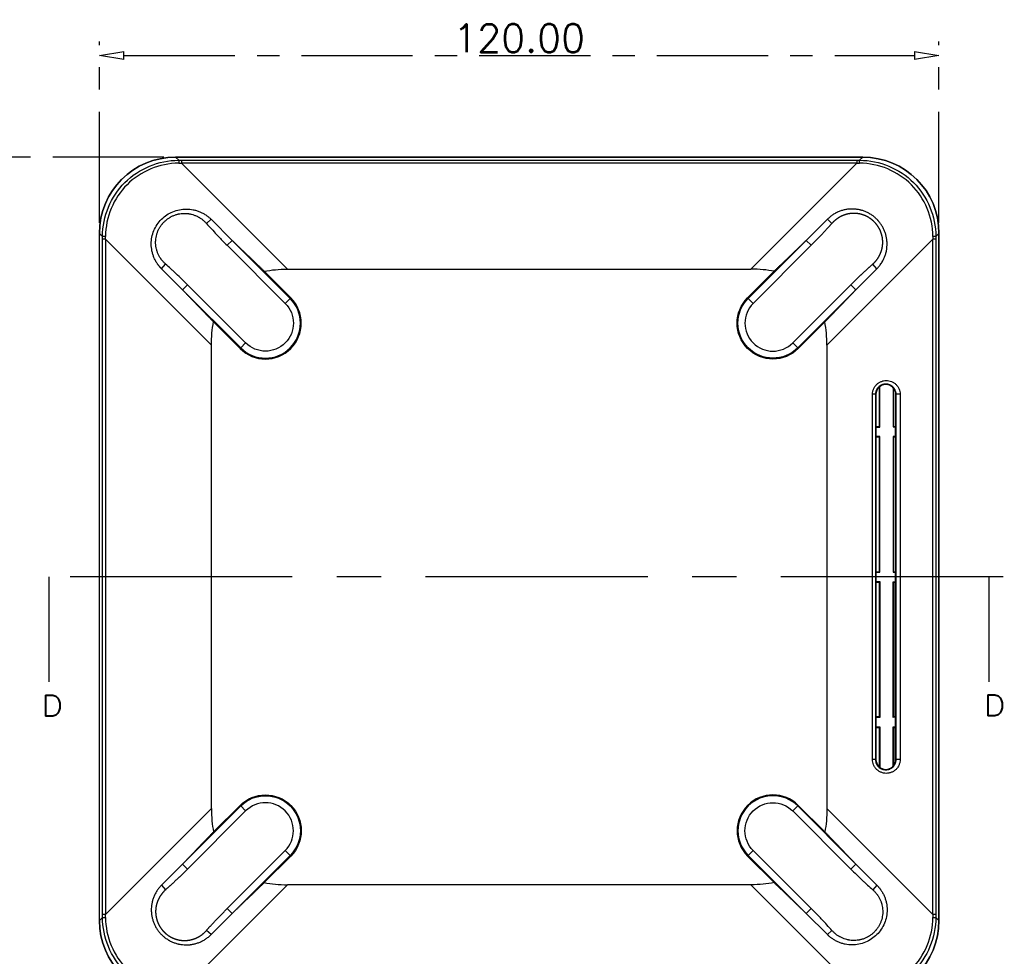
# Model space of a CAD drawing. Header units: millimetres. Extents: x 6160 to 6603, y -57 to 282.
# Tile 5 of 12: x 6238 to 6378, y 58 to 191. Entities that reach past the tile are written whole.
import ezdxf

# ---------------------------------------------------------------- set-up
doc = ezdxf.new("R2010")
doc.units = ezdxf.units.MM
doc.header["$LTSCALE"] = 0.5
doc.linetypes.add('CENTER', pattern=[50.8, 31.75, -6.35, 6.35, -6.35])
doc.layers.add('111', color=7, linetype='Continuous', true_color=0xffffff)
doc.layers.add('112', color=7, linetype='Continuous', true_color=0xffffff)
doc.layers.add('core', color=7, linetype='Continuous', lineweight=20)
doc.styles.add('blockfont', font='simplex.shx', dxfattribs={"bigfont": 'bigfont'})
doc.styles.get("Standard").update_dxf_attribs({"font": 'txt', "bigfont": 'gbcbig.shx'})
doc.dimstyles.new('VT-4.00', dxfattribs={"dimtxt": 4, "dimasz": 3.5, "dimexe": 2, "dimexo": 1.8, "dimgap": 0.5, "dimtad": 1, "dimzin": 0, "dimdsep": 46, "dimtxsty": 'Standard', "dimblk": 'CLOSEDBLANK', "dimcen": 0.3, "dimclrd": 1, "dimclre": 1, "dimclrt": 7, "dimadec": 1, "dimazin": 0, "dimtfac": 1, "dimtofl": 0, "dimtmove": 0, "dimatfit": 3, "dimldrblk": 'CLOSEDBLANK', "dimfxl": 0, "dimtolj": 1, "dimtzin": 0, "dimarcsym": 0})

# ---------------------------------------------------------------- blocks, each defined once
blk = doc.blocks.new('_ClosedBlank')
at = {"color": 0, "linetype": 'ByBlock', "lineweight": -2}
for p, q in [((-1, 0.167), (0, 0)), ((-1, 0.167), (-1, -0.167)), ((0, 0), (-1, -0.167))]:
    blk.add_line(p, q, dxfattribs=at)
blk = doc.blocks.new('*D2')
at = {"layer": 'core', "color": 1, "linetype": 'CENTER', "lineweight": -2}
for p, q in [((6248.96, 162.35), (6248.96, 188.25)), ((6368.96, 162.35), (6368.96, 188.25)), ((6252.46, 186.25), (6365.46, 186.25))]:
    blk.add_line(p, q, dxfattribs=at)
at = {"layer": 'Defpoints', "color": 0, "linetype": 'CENTER'}
for p in [(6368.96, 186.25), (6248.96, 160.55), (6368.96, 160.55)]:
    blk.add_point(p, dxfattribs=at)
at = {"layer": 'core', "color": 1, "linetype": 'CENTER', "lineweight": -2, "xscale": 3.5, "yscale": 3.5, "zscale": 3.5, "rotation": 180}
blk.add_blockref('_ClosedBlank', (6248.96, 186.25), dxfattribs=at)
at = {"layer": 'core', "color": 1, "linetype": 'CENTER', "lineweight": -2, "xscale": 3.5, "yscale": 3.5, "zscale": 3.5}
blk.add_blockref('_ClosedBlank', (6368.96, 186.25), dxfattribs=at)
at = {"layer": 'core', "color": 7, "linetype": 'CENTER', "insert": (6308.96, 188.75), "char_height": 4, "attachment_point": 5}
blk.add_mtext('\\A1;120.00', dxfattribs=at)
blk = doc.blocks.new('*D3')
at = {"layer": 'core', "color": 1, "linetype": 'CENTER', "lineweight": -2}
for p, q in [((6258.17, 171.73), (6226.34, 171.73)), ((6228.34, 168.23), (6228.34, 55.23)), ((6258.17, 51.73), (6226.34, 51.73))]:
    blk.add_line(p, q, dxfattribs=at)
at = {"layer": 'Defpoints', "color": 0, "linetype": 'CENTER'}
for p in [(6259.97, 171.73), (6228.34, 51.73), (6259.97, 51.73)]:
    blk.add_point(p, dxfattribs=at)
at = {"layer": 'core', "color": 1, "linetype": 'CENTER', "lineweight": -2, "xscale": 3.5, "yscale": 3.5, "zscale": 3.5}
for p, rotation in [((6228.34, 171.73), 90), ((6228.34, 51.73), 270)]:
    blk.add_blockref('_ClosedBlank', p, dxfattribs=dict(at, rotation=rotation))
at = {"layer": 'core', "color": 7, "linetype": 'CENTER', "insert": (6225.84, 111.73), "char_height": 4, "attachment_point": 5, "rotation": 90}
blk.add_mtext('\\A1;120.00', dxfattribs=at)

msp = doc.modelspace()

# ---------------------------------------------------------------- linework, layer by layer
at = {"layer": '111', "color": 1, "linetype": 'CENTER', "ltscale": 2}
for p, q in [((6378.132, 111.729), (6239.797, 111.729)), ((6241.797, 96.729), (6241.797, 111.729)), ((6376.132, 96.729), (6376.132, 111.729))]:
    msp.add_line(p, q, dxfattribs=at)
for points in [[(6241.797, 111.729), (6243.404, 105.729), (6240.189, 105.729), (6241.797, 111.729)], [(6376.132, 111.729), (6377.739, 105.729), (6374.524, 105.729), (6376.132, 111.729)]]:
    msp.add_solid(points, dxfattribs=at)
at = {"layer": '112', "color": 7}
for p, q in [((6259.857, 171.729), (6358.071, 171.729)), ((6259.86, 171.727), (6260.309, 171.279)), ((6358.071, 171.727), (6259.86, 171.727)), ((6357.964, 171.727), (6259.967, 171.727)), ((6357.623, 171.279), (6358.071, 171.727)), ((6260.708, 171.278), (6260.708, 170.861)), ((6260.708, 171.278), (6357.223, 171.278)), ((6275.851, 155.718), (6260.708, 170.861)), ((6357.223, 170.861), (6260.708, 170.861)), ((6342.08, 155.718), (6357.223, 170.861)), ((6357.223, 171.278), (6357.223, 170.861)), ((6264.917, 162.849), (6264.258, 162.265)), ((6264.917, 162.849), (6267.931, 159.834)), ((6353.015, 162.849), (6350, 159.834)), ((6353.015, 162.849), (6353.673, 162.265)), ((6248.964, 62.622), (6248.964, 160.836)), ((6248.967, 160.552), (6248.964, 160.551)), ((6248.964, 62.906), (6248.964, 160.551)), ((6249.416, 160.386), (6248.967, 160.835)), ((6248.967, 62.623), (6248.967, 160.835)), ((6368.964, 160.835), (6368.515, 160.386)), ((6368.964, 160.836), (6368.964, 160.727)), ((6368.964, 160.835), (6368.964, 62.623)), ((6368.964, 62.73), (6368.964, 160.728)), ((6249.833, 159.987), (6249.416, 159.987)), ((6249.416, 63.471), (6249.416, 159.987)), ((6249.833, 159.987), (6264.976, 144.844)), ((6249.833, 159.987), (6249.833, 63.471)), ((6267.931, 159.834), (6267.224, 159.127)), ((6267.224, 159.127), (6275.523, 150.828)), ((6276.23, 151.535), (6267.931, 159.834)), ((6341.701, 151.535), (6350, 159.834)), ((6350.707, 159.127), (6342.408, 150.828)), ((6350, 159.834), (6350.707, 159.127)), ((6368.098, 159.987), (6352.955, 144.844)), ((6368.098, 63.471), (6368.098, 159.987)), ((6368.515, 159.987), (6368.098, 159.987)), ((6368.515, 159.987), (6368.515, 63.471)), ((6257.846, 155.778), (6258.43, 156.437)), ((6360.086, 155.778), (6359.501, 156.437)), ((6260.861, 152.763), (6257.846, 155.778)), ((6276.317, 151.623), (6272.527, 155.413)), ((6275.851, 155.718), (6342.08, 155.718)), ((6341.614, 151.623), (6345.404, 155.413)), ((6357.071, 152.763), (6360.086, 155.778)), ((6260.861, 152.763), (6261.568, 153.47)), ((6269.866, 145.172), (6261.568, 153.47)), ((6348.065, 145.172), (6356.364, 153.47)), ((6357.071, 152.763), (6356.364, 153.47)), ((6260.861, 152.763), (6269.159, 144.464)), ((6357.071, 152.763), (6348.772, 144.464)), ((6276.23, 151.535), (6275.523, 150.828)), ((6276.23, 151.535), (6276.317, 151.623)), ((6341.701, 151.535), (6341.614, 151.623)), ((6341.701, 151.535), (6342.408, 150.828)), ((6265.282, 148.167), (6269.072, 144.377)), ((6352.65, 148.167), (6348.859, 144.377)), ((6269.159, 144.464), (6269.866, 145.172)), ((6348.772, 144.464), (6348.065, 145.172)), ((6264.976, 78.614), (6264.976, 144.844)), ((6269.159, 144.464), (6269.072, 144.377)), ((6348.772, 144.464), (6348.859, 144.377)), ((6352.955, 144.844), (6352.955, 78.614)), ((6360.43, 138.855), (6360.43, 133.229)), ((6360.482, 138.892), (6360.482, 133.198)), ((6360.517, 133.146), (6360.517, 138.917)), ((6362.412, 138.742), (6362.412, 133.162)), ((6362.447, 133.214), (6362.447, 138.711)), ((6362.471, 133.229), (6362.471, 138.681)), ((6359.468, 85.629), (6359.468, 137.828)), ((6359.89, 137.828), (6359.468, 137.828)), ((6359.89, 137.828), (6359.89, 85.629)), ((6359.964, 137.828), (6359.89, 137.828)), ((6359.964, 137.828), (6359.964, 85.629)), ((6362.764, 137.828), (6362.832, 137.828)), ((6362.764, 85.629), (6362.764, 137.828)), ((6363.41, 137.828), (6362.832, 137.828)), ((6362.832, 85.629), (6362.832, 137.828)), ((6363.41, 137.828), (6363.41, 85.629)), ((6359.964, 133.229), (6360.43, 133.229)), ((6359.964, 133.141), (6360.517, 133.146)), ((6360.482, 133.198), (6360.43, 133.229)), ((6360.482, 133.198), (6360.517, 133.146)), ((6362.412, 133.162), (6362.447, 133.214)), ((6362.412, 133.162), (6362.764, 133.165)), ((6362.471, 133.229), (6362.447, 133.214)), ((6362.471, 133.229), (6362.764, 133.229)), ((6360.517, 131.812), (6359.964, 131.816)), ((6360.43, 131.729), (6359.964, 131.729)), ((6360.43, 131.729), (6360.482, 131.76)), ((6360.43, 131.729), (6360.43, 112.479)), ((6360.517, 131.812), (6360.482, 131.76)), ((6360.482, 131.76), (6360.482, 112.448)), ((6360.517, 112.396), (6360.517, 131.812)), ((6362.764, 131.793), (6362.412, 131.796)), ((6362.412, 131.796), (6362.412, 112.412)), ((6362.447, 131.743), (6362.412, 131.796)), ((6362.447, 131.743), (6362.471, 131.729)), ((6362.447, 112.464), (6362.447, 131.743)), ((6362.764, 131.729), (6362.471, 131.729)), ((6362.471, 112.479), (6362.471, 131.729)), ((6359.964, 112.479), (6360.43, 112.479)), ((6359.964, 112.391), (6360.517, 112.396)), ((6360.43, 112.479), (6360.482, 112.448)), ((6360.482, 112.448), (6360.517, 112.396)), ((6362.412, 112.412), (6362.447, 112.464)), ((6362.412, 112.412), (6362.764, 112.415)), ((6362.447, 112.464), (6362.471, 112.479)), ((6362.471, 112.479), (6362.764, 112.479)), ((6359.964, 111.066), (6360.517, 111.062)), ((6359.964, 110.979), (6360.43, 110.979)), ((6360.482, 111.01), (6360.43, 110.979)), ((6360.43, 110.979), (6360.43, 91.729)), ((6360.482, 111.01), (6360.517, 111.062)), ((6360.482, 91.698), (6360.482, 111.01)), ((6360.517, 111.062), (6360.517, 91.646)), ((6362.412, 111.046), (6362.764, 111.043)), ((6362.412, 91.662), (6362.412, 111.046)), ((6362.412, 111.046), (6362.447, 110.993)), ((6362.471, 110.979), (6362.447, 110.993)), ((6362.447, 110.993), (6362.447, 91.714)), ((6362.471, 110.979), (6362.764, 110.979)), ((6362.471, 91.729), (6362.471, 110.979)), ((6360.43, 91.729), (6359.964, 91.729)), ((6360.517, 91.646), (6359.964, 91.641)), ((6360.482, 91.698), (6360.43, 91.729)), ((6360.517, 91.646), (6360.482, 91.698)), ((6362.447, 91.714), (6362.412, 91.662)), ((6362.764, 91.665), (6362.412, 91.662)), ((6362.471, 91.729), (6362.447, 91.714)), ((6362.764, 91.729), (6362.471, 91.729)), ((6359.964, 90.316), (6360.517, 90.312)), ((6359.964, 90.229), (6360.43, 90.229)), ((6360.43, 90.229), (6360.482, 90.26)), ((6360.43, 90.229), (6360.43, 84.615)), ((6360.482, 90.26), (6360.517, 90.312)), ((6360.482, 84.568), (6360.482, 90.26)), ((6360.517, 90.312), (6360.517, 84.537)), ((6362.412, 90.296), (6362.764, 90.293)), ((6362.412, 84.718), (6362.412, 90.296)), ((6362.412, 90.296), (6362.447, 90.243)), ((6362.447, 90.243), (6362.447, 84.769)), ((6362.447, 90.243), (6362.471, 90.229)), ((6362.471, 90.229), (6362.764, 90.229)), ((6362.471, 84.804), (6362.471, 90.229)), ((6359.89, 85.629), (6359.468, 85.629)), ((6359.964, 85.629), (6359.89, 85.629)), ((6362.764, 85.629), (6362.832, 85.629)), ((6363.41, 85.629), (6362.832, 85.629)), ((6260.861, 70.695), (6269.159, 78.993)), ((6265.282, 75.29), (6269.072, 79.08)), ((6269.159, 78.993), (6269.072, 79.08)), ((6269.159, 78.993), (6269.866, 78.286)), ((6348.772, 78.993), (6348.065, 78.286)), ((6348.772, 78.993), (6348.859, 79.08)), ((6357.071, 70.695), (6348.772, 78.993)), ((6352.65, 75.29), (6348.859, 79.08)), ((6249.833, 63.471), (6264.976, 78.614)), ((6269.866, 78.286), (6261.568, 69.988)), ((6348.065, 78.286), (6356.364, 69.988)), ((6368.098, 63.471), (6352.955, 78.614)), ((6267.224, 64.331), (6275.523, 72.629)), ((6276.23, 71.922), (6267.931, 63.624)), ((6276.317, 71.835), (6272.527, 68.045)), ((6276.23, 71.922), (6275.523, 72.629)), ((6276.23, 71.922), (6276.317, 71.835)), ((6341.701, 71.922), (6341.614, 71.835)), ((6341.614, 71.835), (6345.404, 68.045)), ((6341.701, 71.922), (6342.408, 72.629)), ((6341.701, 71.922), (6350, 63.624)), ((6350.707, 64.331), (6342.408, 72.629)), ((6260.861, 70.695), (6257.846, 67.68)), ((6260.861, 70.695), (6261.568, 69.988)), ((6357.071, 70.695), (6356.364, 69.988)), ((6357.071, 70.695), (6360.086, 67.68)), ((6257.846, 67.68), (6258.43, 67.021)), ((6275.851, 67.739), (6260.708, 52.597)), ((6342.08, 67.739), (6275.851, 67.739)), ((6342.08, 67.739), (6357.223, 52.597)), ((6360.086, 67.68), (6359.501, 67.021)), ((6249.833, 63.471), (6249.416, 63.471)), ((6264.917, 60.609), (6267.931, 63.624)), ((6267.931, 63.624), (6267.224, 64.331)), ((6350, 63.624), (6350.707, 64.331)), ((6353.015, 60.609), (6350, 63.624)), ((6368.515, 63.471), (6368.098, 63.471)), ((6248.967, 62.906), (6248.964, 62.906)), ((6248.967, 62.623), (6249.416, 63.072)), ((6368.515, 63.072), (6368.964, 62.623)), ((6368.964, 62.731), (6368.964, 62.622)), ((6264.917, 60.609), (6264.258, 61.193)), ((6353.015, 60.609), (6353.673, 61.193))]:
    msp.add_line(p, q, dxfattribs=at)
for centre, radius, start, end in [((6272.695, 148), 5.123, 225, 45), ((6272.695, 148), 5, 225, 45), ((6345.237, 148), 4, 135, 315), ((6345.237, 75.458), 5.123, 45, 225), ((6345.237, 75.458), 5, 45, 225), ((6272.695, 75.458), 4, 315, 135)]:
    msp.add_arc(centre, radius, start, end, dxfattribs=at)
at = {"layer": '112', "color": 7, "extrusion": (0, 0, -1)}
for centre, radius, start, end in [((-6272.695, 148), 4, 135, 315), ((-6345.237, 148), 5.123, 225, 45), ((-6345.237, 148), 5, 225, 45), ((-6272.695, 75.458), 5.123, 45, 225), ((-6272.695, 75.458), 5, 45, 225), ((-6345.237, 75.458), 4, 315, 135)]:
    msp.add_arc(centre, radius, start, end, dxfattribs=at)
at = {"layer": '112', "color": 7}
for centre, major_axis, ratio, start_param, end_param in [((6260.072, 160.621), (7.93, -7.93), 0.9808148, 2.3658797, 3.9173056), ((6357.856, 160.621), (-7.93, -7.93), 0.9808148, 2.3658797, 3.9173056), ((6260.309, 170.783), (0, -0.5), 0.0030065, 3.2812196, 4.559277), ((6239.808, 180.891), (-100.232, 1.769), 0.0985561, 1.7785102, 1.782597), ((6239.802, 181.388), (-99.898, 2.137), 0.0989168, 1.7796551, 1.7837413), ((6378.102, 181.375), (99.831, 2.133), 0.0988586, 4.4995773, 4.5036662), ((6378.124, 180.891), (100.232, 1.769), 0.0985559, 4.5005888, 4.5046755), ((6357.623, 170.783), (0, 0.5), 0.0030065, 4.865501, 6.1435583), ((6249.911, 160.386), (0.5, 0), 0.0030065, 1.7239083, 3.0019657), ((6239.315, 180.874), (-2.134, 99.853), 0.098878, 4.4995326, 4.5036206), ((6239.804, 180.887), (-1.769, 100.232), 0.0985562, 4.500588, 4.5046748), ((6378.127, 180.887), (1.769, 100.232), 0.0985562, 1.7785104, 1.7825971), ((6368.02, 160.386), (0.5, 0), 0.0030065, 0.139627, 1.4176843), ((6378.612, 180.866), (2.133, 99.831), 0.0988586, 1.7795191, 1.783608), ((5902.382, -294.855), (447.847, 447.847), 0.1105205, 0.0732573, 0.1100738), ((5902.382, -294.855), (447.847, 447.847), 0.1105205, 6.1731115, 6.209928), ((6715.55, 518.313), (-447.847, -447.847), 0.1105205, 6.1731115, 6.209928), ((6715.55, 518.313), (-447.847, -447.847), 0.1105205, 0.0732573, 0.1100738), ((6239.306, 42.565), (2.137, 99.898), 0.0989168, 4.9212478, 4.925334), ((6239.804, 42.571), (1.769, 100.232), 0.0985559, 4.9201025, 4.9241893), ((6378.125, 42.575), (-1.769, 100.221), 0.0985466, 1.3590176, 1.3631048), ((6378.614, 42.588), (-2.133, 99.842), 0.0988683, 1.3579623, 1.3620508), ((6260.072, 62.837), (7.93, 7.93), 0.9808148, 2.3658797, 3.9173056), ((6249.911, 63.072), (0.5, 0), 0.0030065, 3.2812196, 4.559277), ((6357.856, 62.837), (-7.93, 7.93), 0.9808148, 2.3658797, 3.9173056), ((6368.02, 63.072), (0.5, 0), 0.0030065, 4.865501, 6.1435583)]:
    msp.add_ellipse(centre, major_axis=major_axis, ratio=ratio, start_param=start_param, end_param=end_param, dxfattribs=at)
at = {"layer": '112', "color": 7, "extrusion": (0, 0, -1)}
for centre, major_axis, ratio, start_param, end_param in [((6260.075, 160.62), (7.93, -7.93), 0.9808148, 2.3658797, 3.9173056), ((6357.856, 160.62), (-7.93, -7.93), 0.9808148, 2.3658797, 3.9173056), ((6715.55, -294.855), (-447.847, 447.847), 0.1105205, 0.0732573, 0.1100738), ((6715.55, -294.855), (-447.847, 447.847), 0.1105205, 6.1731115, 6.209928), ((5902.382, 518.313), (447.847, -447.847), 0.1105205, 6.1731115, 6.209928), ((5902.382, 518.313), (447.847, -447.847), 0.1105205, 0.0732573, 0.1100738), ((6260.075, 62.838), (7.93, 7.93), 0.9808148, 2.3658797, 3.9173056), ((6357.856, 62.838), (7.93, -7.93), 0.9808148, 5.5074723, 7.0588983)]:
    msp.add_ellipse(centre, major_axis=major_axis, ratio=ratio, start_param=start_param, end_param=end_param, dxfattribs=at)
at = {"layer": '112', "color": 7}
for points, degree, knots in [([(6249.416, 160.386), (6249.417, 163.262), (6250.6, 166.085), (6254.612, 170.096), (6257.432, 171.277), (6260.309, 171.279)], 3, [0, 0, 0, 0, 0.5, 0.5, 1, 1, 1, 1]), ([(6260.307, 170.86), (6257.545, 170.851), (6254.84, 169.709), (6250.987, 165.856), (6249.843, 163.15), (6249.835, 160.387)], 3, [0, 0, 0, 0, 0.5, 0.5, 1, 1, 1, 1]), ([(6357.623, 171.279), (6360.499, 171.277), (6363.322, 170.094), (6367.332, 166.083), (6368.514, 163.262), (6368.515, 160.386)], 3, [0, 0, 0, 0, 0.5, 0.5, 1, 1, 1, 1]), ([(6368.096, 160.387), (6368.088, 163.15), (6366.945, 165.854), (6363.093, 169.707), (6360.387, 170.851), (6357.624, 170.86)], 3, [0, 0, 0, 0, 0.5, 0.5, 1, 1, 1, 1]), ([(6257.846, 155.778), (6257.82, 155.804), (6257.769, 155.855), (6257.695, 155.935), (6257.622, 156.016), (6257.552, 156.098), (6257.483, 156.182), (6257.416, 156.267), (6257.351, 156.354), (6257.287, 156.442), (6257.154, 156.636), (6256.967, 156.948), (6256.757, 157.392), (6256.591, 157.853), (6256.431, 158.487), (6256.349, 159.306), (6256.444, 160.289), (6256.73, 161.234), (6257.195, 162.106), (6257.821, 162.87), (6258.584, 163.497), (6259.456, 163.963), (6260.401, 164.249), (6261.383, 164.345), (6262.202, 164.264), (6262.837, 164.105), (6263.299, 163.939), (6263.742, 163.73), (6264.078, 163.528), (6264.319, 163.36), (6264.476, 163.242), (6264.628, 163.117), (6264.776, 162.987), (6264.87, 162.895), (6264.917, 162.849)], 3, [0, 0, 0, 0, 0.0069709, 0.0139278, 0.020874, 0.0278128, 0.0347473, 0.0416808, 0.0486167, 0.0555582, 0.0625085, 0.0938423, 0.1251671, 0.1563346, 0.1874984, 0.2501199, 0.3124184, 0.3749468, 0.4374502, 0.4997726, 0.5623909, 0.6246497, 0.6872425, 0.7496356, 0.8120631, 0.8433828, 0.8747188, 0.9058774, 0.9370637, 0.9496496, 0.9622166, 0.9747844, 0.9873724, 1, 1, 1, 1]), ([(6258.43, 156.437), (6258.324, 156.53), (6258.224, 156.628), (6258.032, 156.835), (6257.941, 156.943), (6257.844, 157.07), (6257.834, 157.084), (6257.813, 157.113), (6257.802, 157.127), (6257.771, 157.171), (6257.75, 157.2), (6257.69, 157.288), (6257.652, 157.347), (6257.541, 157.528), (6257.474, 157.651), (6257.352, 157.905), (6257.297, 158.035), (6257.237, 158.201), (6257.225, 158.235), (6257.208, 158.285), (6257.203, 158.302), (6257.192, 158.336), (6257.187, 158.353), (6257.161, 158.438), (6257.142, 158.507), (6257.091, 158.713), (6257.064, 158.851), (6257.024, 159.129), (6257.012, 159.27), (6257.004, 159.481), (6257.003, 159.552), (6257.005, 159.641), (6257.005, 159.659), (6257.006, 159.695), (6257.007, 159.712), (6257.009, 159.766), (6257.011, 159.801), (6257.023, 159.978), (6257.04, 160.118), (6257.088, 160.396), (6257.119, 160.533), (6257.195, 160.804), (6257.24, 160.938), (6257.345, 161.203), (6257.404, 161.332), (6257.535, 161.582), (6257.606, 161.703), (6257.761, 161.938), (6257.844, 162.052), (6257.956, 162.189), (6257.979, 162.217), (6258.014, 162.257), (6258.025, 162.271), (6258.049, 162.297), (6258.061, 162.311), (6258.12, 162.377), (6258.169, 162.428), (6258.319, 162.578), (6258.424, 162.672), (6258.642, 162.85), (6258.755, 162.933), (6258.932, 163.05), (6258.993, 163.087), (6259.069, 163.132), (6259.085, 163.141), (6259.116, 163.159), (6259.131, 163.168), (6259.178, 163.193), (6259.209, 163.21), (6259.366, 163.292), (6259.495, 163.351), (6259.756, 163.454), (6259.89, 163.499), (6260.093, 163.557), (6260.162, 163.574), (6260.266, 163.597), (6260.3, 163.605), (6260.353, 163.615), (6260.37, 163.619), (6260.405, 163.625), (6260.423, 163.628), (6260.581, 163.656), (6260.721, 163.672), (6261.002, 163.691), (6261.142, 163.693), (6261.424, 163.683), (6261.564, 163.67), (6261.741, 163.645), (6261.776, 163.64), (6261.846, 163.628), (6261.881, 163.622), (6261.985, 163.601), (6262.054, 163.586), (6262.26, 163.535), (6262.394, 163.494), (6262.658, 163.398), (6262.788, 163.344), (6262.979, 163.252), (6263.042, 163.219), (6263.12, 163.177), (6263.136, 163.168), (6263.167, 163.151), (6263.182, 163.142), (6263.229, 163.115), (6263.259, 163.097), (6263.41, 163.004), (6263.526, 162.925), (6263.75, 162.754), (6263.858, 162.664), (6264.064, 162.472), (6264.163, 162.371), (6264.258, 162.265)], 3, [0, 0, 0, 0, 0.03125, 0.03125, 0.0625, 0.0625, 0.0664063, 0.0664063, 0.0703125, 0.0703125, 0.078125, 0.078125, 0.09375, 0.09375, 0.125, 0.125, 0.15625, 0.15625, 0.1640625, 0.1640625, 0.1679687, 0.1679687, 0.171875, 0.171875, 0.1875, 0.1875, 0.21875, 0.21875, 0.25, 0.25, 0.265625, 0.265625, 0.2695312, 0.2695312, 0.2734375, 0.2734375, 0.28125, 0.28125, 0.3125, 0.3125, 0.34375, 0.34375, 0.375, 0.375, 0.40625, 0.40625, 0.4375, 0.4375, 0.46875, 0.46875, 0.4765625, 0.4765625, 0.4804688, 0.4804688, 0.484375, 0.484375, 0.5, 0.5, 0.53125, 0.53125, 0.5625, 0.5625, 0.578125, 0.578125, 0.5820312, 0.5820312, 0.5859375, 0.5859375, 0.59375, 0.59375, 0.625, 0.625, 0.65625, 0.65625, 0.671875, 0.671875, 0.6796875, 0.6796875, 0.6835937, 0.6835937, 0.6875, 0.6875, 0.71875, 0.71875, 0.75, 0.75, 0.78125, 0.78125, 0.7890625, 0.7890625, 0.796875, 0.796875, 0.8125, 0.8125, 0.84375, 0.84375, 0.875, 0.875, 0.890625, 0.890625, 0.8945313, 0.8945313, 0.8984375, 0.8984375, 0.90625, 0.90625, 0.9375, 0.9375, 0.96875, 0.96875, 1, 1, 1, 1]), ([(6360.086, 155.778), (6360.205, 155.898), (6360.319, 156.023), (6360.532, 156.285), (6360.632, 156.421), (6360.737, 156.58), (6360.748, 156.598), (6360.771, 156.634), (6360.783, 156.652), (6360.816, 156.706), (6360.838, 156.742), (6360.903, 156.851), (6360.943, 156.925), (6361.06, 157.148), (6361.129, 157.299), (6361.253, 157.608), (6361.307, 157.765), (6361.365, 157.965), (6361.376, 158.005), (6361.392, 158.066), (6361.397, 158.086), (6361.407, 158.127), (6361.412, 158.147), (6361.436, 158.248), (6361.453, 158.33), (6361.498, 158.574), (6361.519, 158.736), (6361.546, 159.062), (6361.552, 159.225), (6361.548, 159.469), (6361.545, 159.551), (6361.538, 159.653), (6361.537, 159.674), (6361.534, 159.714), (6361.532, 159.735), (6361.527, 159.796), (6361.523, 159.837), (6361.5, 160.039), (6361.474, 160.199), (6361.407, 160.513), (6361.366, 160.668), (6361.269, 160.974), (6361.213, 161.125), (6361.086, 161.422), (6361.016, 161.566), (6360.864, 161.846), (6360.781, 161.982), (6360.604, 162.245), (6360.509, 162.372), (6360.381, 162.526), (6360.356, 162.557), (6360.316, 162.602), (6360.303, 162.617), (6360.276, 162.647), (6360.263, 162.662), (6360.196, 162.736), (6360.14, 162.794), (6359.972, 162.963), (6359.854, 163.069), (6359.61, 163.271), (6359.483, 163.366), (6359.284, 163.5), (6359.217, 163.543), (6359.131, 163.595), (6359.114, 163.606), (6359.079, 163.626), (6359.062, 163.636), (6359.01, 163.667), (6358.975, 163.686), (6358.799, 163.782), (6358.655, 163.851), (6358.362, 163.976), (6358.212, 164.032), (6357.982, 164.104), (6357.905, 164.127), (6357.787, 164.158), (6357.748, 164.168), (6357.689, 164.182), (6357.669, 164.186), (6357.629, 164.195), (6357.609, 164.2), (6357.43, 164.238), (6357.271, 164.264), (6356.949, 164.3), (6356.788, 164.31), (6356.463, 164.315), (6356.299, 164.31), (6356.093, 164.292), (6356.052, 164.288), (6355.97, 164.28), (6355.929, 164.275), (6355.806, 164.258), (6355.724, 164.245), (6355.481, 164.2), (6355.321, 164.163), (6355.004, 164.071), (6354.847, 164.017), (6354.614, 163.924), (6354.537, 163.891), (6354.441, 163.847), (6354.422, 163.838), (6354.384, 163.82), (6354.365, 163.811), (6354.308, 163.783), (6354.271, 163.764), (6354.084, 163.666), (6353.94, 163.581), (6353.66, 163.396), (6353.524, 163.297), (6353.262, 163.084), (6353.136, 162.97), (6353.015, 162.849)], 3, [0, 0, 0, 0, 0.03125, 0.03125, 0.0625, 0.0625, 0.0664063, 0.0664063, 0.0703125, 0.0703125, 0.078125, 0.078125, 0.09375, 0.09375, 0.125, 0.125, 0.15625, 0.15625, 0.1640625, 0.1640625, 0.1679687, 0.1679687, 0.171875, 0.171875, 0.1875, 0.1875, 0.21875, 0.21875, 0.25, 0.25, 0.265625, 0.265625, 0.2695312, 0.2695312, 0.2734375, 0.2734375, 0.28125, 0.28125, 0.3125, 0.3125, 0.34375, 0.34375, 0.375, 0.375, 0.40625, 0.40625, 0.4375, 0.4375, 0.46875, 0.46875, 0.4765625, 0.4765625, 0.4804688, 0.4804688, 0.484375, 0.484375, 0.5, 0.5, 0.53125, 0.53125, 0.5625, 0.5625, 0.578125, 0.578125, 0.5820312, 0.5820312, 0.5859375, 0.5859375, 0.59375, 0.59375, 0.625, 0.625, 0.65625, 0.65625, 0.671875, 0.671875, 0.6796875, 0.6796875, 0.6835937, 0.6835937, 0.6875, 0.6875, 0.71875, 0.71875, 0.75, 0.75, 0.78125, 0.78125, 0.7890625, 0.7890625, 0.796875, 0.796875, 0.8125, 0.8125, 0.84375, 0.84375, 0.875, 0.875, 0.890625, 0.890625, 0.8945313, 0.8945313, 0.8984375, 0.8984375, 0.90625, 0.90625, 0.9375, 0.9375, 0.96875, 0.96875, 1, 1, 1, 1]), ([(6359.501, 156.437), (6359.823, 156.722), (6360.079, 157.06), (6360.337, 157.4), (6360.521, 157.782), (6360.705, 158.166), (6360.807, 158.579), (6360.909, 158.991), (6360.925, 159.415), (6360.94, 159.84), (6360.867, 160.261), (6360.794, 160.678), (6360.637, 161.074), (6360.481, 161.468), (6360.246, 161.823), (6360.012, 162.178), (6359.71, 162.48), (6359.41, 162.779), (6359.056, 163.012), (6358.7, 163.246), (6358.304, 163.403), (6357.908, 163.56), (6357.489, 163.632), (6357.071, 163.704), (6356.647, 163.688), (6356.222, 163.672), (6355.807, 163.569), (6355.398, 163.466), (6355.015, 163.282), (6354.634, 163.098), (6354.293, 162.839), (6353.957, 162.584), (6353.673, 162.265)], 2, [0, 0, 0, 0.0625, 0.0625, 0.125, 0.125, 0.1875, 0.1875, 0.25, 0.25, 0.3125, 0.3125, 0.375, 0.375, 0.4375, 0.4375, 0.5, 0.5, 0.5625, 0.5625, 0.625, 0.625, 0.6875, 0.6875, 0.75, 0.75, 0.8125, 0.8125, 0.875, 0.875, 0.9375, 0.9375, 1, 1, 1]), ([(6264.258, 162.265), (6264.49, 162.003), (6264.731, 161.736), (6265.221, 161.202), (6265.472, 160.934), (6265.849, 160.536), (6265.975, 160.403), (6266.227, 160.141), (6266.353, 160.011), (6266.73, 159.624), (6266.979, 159.372), (6267.224, 159.127)], 3, [0, 0, 0, 0, 0.25, 0.25, 0.5, 0.5, 0.625, 0.625, 0.75, 0.75, 1, 1, 1, 1]), ([(6353.673, 162.265), (6352.992, 161.496), (6352.213, 160.674), (6351.482, 159.902), (6350.707, 159.127)], 2, [0, 0, 0, 0.5, 0.5, 1, 1, 1]), ([(6261.568, 153.47), (6261.297, 153.741), (6261.024, 154.009), (6260.482, 154.537), (6260.212, 154.795), (6259.814, 155.171), (6259.683, 155.295), (6259.422, 155.537), (6259.294, 155.656), (6258.913, 156.004), (6258.667, 156.226), (6258.43, 156.437)], 3, [0, 0, 0, 0, 0.25, 0.25, 0.5, 0.5, 0.625, 0.625, 0.75, 0.75, 1, 1, 1, 1]), ([(6356.364, 153.47), (6357.138, 154.245), (6357.911, 154.976), (6358.733, 155.755), (6359.501, 156.437)], 2, [0, 0, 0, 0.5, 0.5, 1, 1, 1]), ([(6359.468, 137.828), (6359.468, 137.959), (6359.481, 138.088), (6359.52, 138.278), (6359.536, 138.34), (6359.574, 138.465), (6359.596, 138.526), (6359.671, 138.706), (6359.732, 138.819), (6359.839, 138.981), (6359.878, 139.033), (6359.961, 139.133), (6360.004, 139.181), (6360.141, 139.317), (6360.24, 139.398), (6360.402, 139.505), (6360.458, 139.538), (6360.571, 139.598), (6360.687, 139.652), (6360.808, 139.695), (6360.931, 139.732), (6360.994, 139.748), (6361.183, 139.786), (6361.31, 139.799), (6361.565, 139.799), (6361.695, 139.786), (6361.946, 139.736), (6362.068, 139.699), (6362.247, 139.626), (6362.306, 139.598), (6362.419, 139.538), (6362.475, 139.505), (6362.635, 139.399), (6362.735, 139.319), (6362.919, 139.136), (6363.001, 139.036), (6363.109, 138.876), (6363.142, 138.82), (6363.203, 138.706), (6363.231, 138.647), (6363.307, 138.467), (6363.344, 138.344), (6363.396, 138.09), (6363.41, 137.959), (6363.41, 137.828)], 3, [0, 0, 0, 0, 0.0625, 0.0625, 0.09375, 0.09375, 0.125, 0.125, 0.1875, 0.1875, 0.21875, 0.21875, 0.25, 0.25, 0.3125, 0.3125, 0.34375, 0.34375, 0.375, 0.40625, 0.40625, 0.4375, 0.4375, 0.5, 0.5, 0.5625, 0.5625, 0.625, 0.625, 0.65625, 0.65625, 0.6875, 0.6875, 0.75, 0.75, 0.8125, 0.8125, 0.84375, 0.84375, 0.875, 0.875, 0.9375, 0.9375, 1, 1, 1, 1]), ([(6362.832, 137.828), (6362.832, 137.926), (6362.822, 138.025), (6362.783, 138.215), (6362.754, 138.307), (6362.698, 138.442), (6362.677, 138.486), (6362.631, 138.571), (6362.606, 138.613), (6362.525, 138.732), (6362.464, 138.807), (6362.326, 138.943), (6362.251, 139.003), (6362.132, 139.081), (6362.09, 139.106), (6362.005, 139.15), (6361.962, 139.171), (6361.829, 139.225), (6361.738, 139.252), (6361.551, 139.29), (6361.455, 139.3), (6361.265, 139.299), (6361.171, 139.29), (6361.03, 139.262), (6360.984, 139.25), (6360.892, 139.222), (6360.847, 139.206), (6360.715, 139.152), (6360.63, 139.107), (6360.469, 139.002), (6360.395, 138.942), (6360.258, 138.807), (6360.196, 138.731), (6360.088, 138.571), (6360.043, 138.486), (6359.987, 138.351), (6359.97, 138.305), (6359.941, 138.212), (6359.929, 138.165), (6359.9, 138.023), (6359.89, 137.926), (6359.89, 137.828)], 3, [0, 0, 0, 0, 0.0625, 0.0625, 0.125, 0.125, 0.15625, 0.15625, 0.1875, 0.1875, 0.25, 0.25, 0.3125, 0.3125, 0.34375, 0.34375, 0.375, 0.375, 0.4375, 0.4375, 0.5, 0.5, 0.5625, 0.5625, 0.59375, 0.59375, 0.625, 0.625, 0.6875, 0.6875, 0.75, 0.75, 0.8125, 0.8125, 0.875, 0.875, 0.90625, 0.90625, 0.9375, 0.9375, 1, 1, 1, 1]), ([(6362.764, 137.828), (6362.764, 138.196), (6362.613, 138.559), (6362.095, 139.077), (6361.731, 139.228), (6360.998, 139.228), (6360.634, 139.077), (6360.115, 138.559), (6359.964, 138.196), (6359.964, 137.828)], 3, [0, 0, 0, 0, 0.25, 0.25, 0.5, 0.5, 0.75, 0.75, 1, 1, 1, 1]), ([(6363.41, 85.629), (6363.41, 85.498), (6363.396, 85.37), (6363.358, 85.18), (6363.342, 85.117), (6363.304, 84.993), (6363.282, 84.931), (6363.207, 84.752), (6363.146, 84.638), (6363.038, 84.477), (6363, 84.425), (6362.917, 84.324), (6362.874, 84.277), (6362.737, 84.141), (6362.638, 84.06), (6362.476, 83.953), (6362.42, 83.92), (6362.306, 83.86), (6362.19, 83.806), (6362.07, 83.763), (6361.947, 83.725), (6361.884, 83.709), (6361.695, 83.671), (6361.568, 83.659), (6361.313, 83.658), (6361.183, 83.671), (6360.932, 83.722), (6360.809, 83.759), (6360.631, 83.832), (6360.572, 83.86), (6360.458, 83.92), (6360.403, 83.953), (6360.243, 84.058), (6360.143, 84.139), (6359.958, 84.322), (6359.876, 84.422), (6359.769, 84.582), (6359.736, 84.637), (6359.674, 84.752), (6359.646, 84.811), (6359.571, 84.991), (6359.533, 85.114), (6359.481, 85.367), (6359.468, 85.498), (6359.468, 85.629)], 3, [0, 0, 0, 0, 0.0625, 0.0625, 0.09375, 0.09375, 0.125, 0.125, 0.1875, 0.1875, 0.21875, 0.21875, 0.25, 0.25, 0.3125, 0.3125, 0.34375, 0.34375, 0.375, 0.40625, 0.40625, 0.4375, 0.4375, 0.5, 0.5, 0.5625, 0.5625, 0.625, 0.625, 0.65625, 0.65625, 0.6875, 0.6875, 0.75, 0.75, 0.8125, 0.8125, 0.84375, 0.84375, 0.875, 0.875, 0.9375, 0.9375, 1, 1, 1, 1]), ([(6359.89, 85.629), (6359.89, 85.531), (6359.9, 85.433), (6359.939, 85.243), (6359.968, 85.151), (6360.024, 85.016), (6360.046, 84.972), (6360.092, 84.886), (6360.116, 84.845), (6360.197, 84.725), (6360.258, 84.651), (6360.396, 84.515), (6360.471, 84.455), (6360.591, 84.376), (6360.632, 84.352), (6360.717, 84.307), (6360.761, 84.287), (6360.894, 84.233), (6360.984, 84.205), (6361.171, 84.168), (6361.267, 84.158), (6361.457, 84.158), (6361.551, 84.168), (6361.692, 84.196), (6361.739, 84.208), (6361.83, 84.236), (6361.875, 84.252), (6362.007, 84.306), (6362.092, 84.35), (6362.253, 84.456), (6362.328, 84.516), (6362.464, 84.651), (6362.526, 84.726), (6362.634, 84.887), (6362.679, 84.972), (6362.736, 85.106), (6362.752, 85.152), (6362.781, 85.246), (6362.793, 85.292), (6362.822, 85.435), (6362.832, 85.531), (6362.832, 85.629)], 3, [0, 0, 0, 0, 0.0625, 0.0625, 0.125, 0.125, 0.15625, 0.15625, 0.1875, 0.1875, 0.25, 0.25, 0.3125, 0.3125, 0.34375, 0.34375, 0.375, 0.375, 0.4375, 0.4375, 0.5, 0.5, 0.5625, 0.5625, 0.59375, 0.59375, 0.625, 0.625, 0.6875, 0.6875, 0.75, 0.75, 0.8125, 0.8125, 0.875, 0.875, 0.90625, 0.90625, 0.9375, 0.9375, 1, 1, 1, 1]), ([(6359.964, 85.629), (6359.964, 85.262), (6360.115, 84.899), (6360.634, 84.38), (6360.998, 84.23), (6361.731, 84.23), (6362.095, 84.38), (6362.613, 84.899), (6362.764, 85.262), (6362.764, 85.629)], 3, [0, 0, 0, 0, 0.25, 0.25, 0.5, 0.5, 0.75, 0.75, 1, 1, 1, 1]), ([(6261.568, 69.988), (6260.793, 69.213), (6260.02, 68.481), (6259.199, 67.703), (6258.43, 67.021)], 2, [0, 0, 0, 0.5, 0.5, 1, 1, 1]), ([(6356.364, 69.988), (6356.634, 69.717), (6356.907, 69.448), (6357.449, 68.921), (6357.719, 68.662), (6358.117, 68.286), (6358.249, 68.163), (6358.509, 67.921), (6358.637, 67.802), (6359.018, 67.453), (6359.264, 67.231), (6359.501, 67.021)], 3, [0, 0, 0, 0, 0.25, 0.25, 0.5, 0.5, 0.625, 0.625, 0.75, 0.75, 1, 1, 1, 1]), ([(6257.846, 67.68), (6257.726, 67.56), (6257.613, 67.435), (6257.399, 67.173), (6257.299, 67.037), (6257.194, 66.877), (6257.183, 66.86), (6257.16, 66.824), (6257.148, 66.806), (6257.115, 66.752), (6257.093, 66.716), (6257.029, 66.606), (6256.988, 66.533), (6256.871, 66.31), (6256.802, 66.158), (6256.678, 65.85), (6256.624, 65.693), (6256.566, 65.493), (6256.555, 65.452), (6256.539, 65.392), (6256.534, 65.372), (6256.524, 65.331), (6256.519, 65.311), (6256.495, 65.209), (6256.478, 65.128), (6256.434, 64.884), (6256.412, 64.721), (6256.385, 64.396), (6256.379, 64.233), (6256.383, 63.988), (6256.386, 63.907), (6256.393, 63.805), (6256.394, 63.784), (6256.397, 63.743), (6256.399, 63.723), (6256.404, 63.662), (6256.409, 63.621), (6256.432, 63.418), (6256.458, 63.259), (6256.525, 62.945), (6256.566, 62.79), (6256.662, 62.484), (6256.718, 62.333), (6256.845, 62.036), (6256.915, 61.891), (6257.067, 61.612), (6257.15, 61.476), (6257.327, 61.213), (6257.423, 61.086), (6257.55, 60.932), (6257.576, 60.901), (6257.615, 60.856), (6257.628, 60.84), (6257.655, 60.81), (6257.668, 60.796), (6257.736, 60.721), (6257.791, 60.664), (6257.96, 60.495), (6258.077, 60.388), (6258.321, 60.187), (6258.449, 60.092), (6258.647, 59.958), (6258.714, 59.914), (6258.8, 59.862), (6258.817, 59.852), (6258.852, 59.831), (6258.869, 59.821), (6258.921, 59.791), (6258.956, 59.772), (6259.132, 59.676), (6259.276, 59.606), (6259.57, 59.481), (6259.72, 59.426), (6259.949, 59.353), (6260.027, 59.331), (6260.144, 59.3), (6260.183, 59.29), (6260.242, 59.276), (6260.262, 59.271), (6260.302, 59.262), (6260.322, 59.258), (6260.501, 59.22), (6260.661, 59.194), (6260.982, 59.158), (6261.143, 59.147), (6261.469, 59.143), (6261.632, 59.148), (6261.838, 59.165), (6261.879, 59.169), (6261.962, 59.178), (6262.003, 59.183), (6262.125, 59.2), (6262.207, 59.212), (6262.45, 59.257), (6262.61, 59.295), (6262.927, 59.387), (6263.084, 59.44), (6263.317, 59.534), (6263.394, 59.567), (6263.49, 59.611), (6263.509, 59.62), (6263.547, 59.638), (6263.566, 59.647), (6263.623, 59.675), (6263.66, 59.694), (6263.847, 59.791), (6263.991, 59.877), (6264.272, 60.061), (6264.407, 60.161), (6264.669, 60.374), (6264.795, 60.488), (6264.917, 60.609)], 3, [0, 0, 0, 0, 0.03125, 0.03125, 0.0625, 0.0625, 0.0664063, 0.0664063, 0.0703125, 0.0703125, 0.078125, 0.078125, 0.09375, 0.09375, 0.125, 0.125, 0.15625, 0.15625, 0.1640625, 0.1640625, 0.1679687, 0.1679687, 0.171875, 0.171875, 0.1875, 0.1875, 0.21875, 0.21875, 0.25, 0.25, 0.265625, 0.265625, 0.2695312, 0.2695312, 0.2734375, 0.2734375, 0.28125, 0.28125, 0.3125, 0.3125, 0.34375, 0.34375, 0.375, 0.375, 0.40625, 0.40625, 0.4375, 0.4375, 0.46875, 0.46875, 0.4765625, 0.4765625, 0.4804688, 0.4804688, 0.484375, 0.484375, 0.5, 0.5, 0.53125, 0.53125, 0.5625, 0.5625, 0.578125, 0.578125, 0.5820312, 0.5820312, 0.5859375, 0.5859375, 0.59375, 0.59375, 0.625, 0.625, 0.65625, 0.65625, 0.671875, 0.671875, 0.6796875, 0.6796875, 0.6835937, 0.6835937, 0.6875, 0.6875, 0.71875, 0.71875, 0.75, 0.75, 0.78125, 0.78125, 0.7890625, 0.7890625, 0.796875, 0.796875, 0.8125, 0.8125, 0.84375, 0.84375, 0.875, 0.875, 0.890625, 0.890625, 0.8945313, 0.8945313, 0.8984375, 0.8984375, 0.90625, 0.90625, 0.9375, 0.9375, 0.96875, 0.96875, 1, 1, 1, 1]), ([(6360.086, 67.68), (6360.111, 67.654), (6360.162, 67.602), (6360.236, 67.523), (6360.309, 67.442), (6360.379, 67.36), (6360.448, 67.276), (6360.515, 67.191), (6360.58, 67.104), (6360.644, 67.016), (6360.777, 66.821), (6360.965, 66.509), (6361.175, 66.066), (6361.34, 65.605), (6361.5, 64.97), (6361.582, 64.152), (6361.487, 63.169), (6361.201, 62.223), (6360.736, 61.352), (6360.11, 60.587), (6359.347, 59.961), (6358.475, 59.495), (6357.531, 59.209), (6356.548, 59.112), (6355.729, 59.193), (6355.094, 59.353), (6354.632, 59.518), (6354.189, 59.728), (6353.853, 59.929), (6353.612, 60.097), (6353.455, 60.216), (6353.303, 60.341), (6353.156, 60.471), (6353.062, 60.563), (6353.015, 60.609)], 3, [0, 0, 0, 0, 0.0069709, 0.0139278, 0.020874, 0.0278128, 0.0347473, 0.0416808, 0.0486167, 0.0555582, 0.0625085, 0.0938423, 0.1251671, 0.1563346, 0.1874984, 0.2501199, 0.3124184, 0.3749468, 0.4374502, 0.4997726, 0.5623909, 0.6246497, 0.6872425, 0.7496356, 0.8120631, 0.8433828, 0.8747188, 0.9058774, 0.9370637, 0.9496496, 0.9622166, 0.9747844, 0.9873724, 1, 1, 1, 1]), ([(6258.43, 67.021), (6258.109, 66.736), (6257.852, 66.397), (6257.594, 66.058), (6257.411, 65.676), (6257.226, 65.291), (6257.124, 64.879), (6257.022, 64.467), (6257.006, 64.043), (6256.991, 63.617), (6257.064, 63.197), (6257.137, 62.779), (6257.294, 62.384), (6257.451, 61.99), (6257.685, 61.634), (6257.919, 61.279), (6258.221, 60.978), (6258.521, 60.679), (6258.875, 60.445), (6259.231, 60.211), (6259.628, 60.055), (6260.023, 59.898), (6260.442, 59.826), (6260.86, 59.754), (6261.284, 59.77), (6261.709, 59.786), (6262.124, 59.889), (6262.533, 59.991), (6262.916, 60.176), (6263.298, 60.359), (6263.638, 60.618), (6263.974, 60.874), (6264.258, 61.193)], 2, [0, 0, 0, 0.0625, 0.0625, 0.125, 0.125, 0.1875, 0.1875, 0.25, 0.25, 0.3125, 0.3125, 0.375, 0.375, 0.4375, 0.4375, 0.5, 0.5, 0.5625, 0.5625, 0.625, 0.625, 0.6875, 0.6875, 0.75, 0.75, 0.8125, 0.8125, 0.875, 0.875, 0.9375, 0.9375, 1, 1, 1]), ([(6359.501, 67.021), (6359.607, 66.928), (6359.707, 66.829), (6359.899, 66.623), (6359.99, 66.515), (6360.087, 66.388), (6360.097, 66.373), (6360.119, 66.345), (6360.129, 66.33), (6360.16, 66.287), (6360.181, 66.258), (6360.241, 66.17), (6360.279, 66.111), (6360.39, 65.93), (6360.457, 65.807), (6360.58, 65.553), (6360.634, 65.423), (6360.695, 65.257), (6360.706, 65.223), (6360.723, 65.172), (6360.729, 65.155), (6360.739, 65.122), (6360.745, 65.104), (6360.771, 65.019), (6360.789, 64.951), (6360.841, 64.745), (6360.868, 64.607), (6360.907, 64.328), (6360.919, 64.188), (6360.927, 63.976), (6360.928, 63.905), (6360.927, 63.817), (6360.926, 63.799), (6360.925, 63.763), (6360.925, 63.745), (6360.922, 63.692), (6360.92, 63.656), (6360.909, 63.479), (6360.892, 63.339), (6360.844, 63.062), (6360.813, 62.925), (6360.736, 62.654), (6360.691, 62.52), (6360.586, 62.255), (6360.527, 62.126), (6360.397, 61.876), (6360.325, 61.755), (6360.171, 61.52), (6360.087, 61.406), (6359.975, 61.268), (6359.952, 61.241), (6359.918, 61.201), (6359.906, 61.187), (6359.882, 61.16), (6359.871, 61.147), (6359.811, 61.081), (6359.762, 61.03), (6359.612, 60.88), (6359.508, 60.786), (6359.29, 60.608), (6359.176, 60.525), (6358.999, 60.408), (6358.939, 60.37), (6358.862, 60.325), (6358.846, 60.316), (6358.815, 60.299), (6358.8, 60.29), (6358.753, 60.264), (6358.722, 60.247), (6358.565, 60.166), (6358.436, 60.107), (6358.175, 60.004), (6358.042, 59.958), (6357.838, 59.901), (6357.769, 59.884), (6357.666, 59.86), (6357.631, 59.853), (6357.578, 59.842), (6357.561, 59.839), (6357.526, 59.832), (6357.508, 59.829), (6357.351, 59.802), (6357.21, 59.786), (6356.929, 59.767), (6356.789, 59.765), (6356.508, 59.775), (6356.367, 59.787), (6356.191, 59.812), (6356.155, 59.818), (6356.085, 59.83), (6356.05, 59.836), (6355.946, 59.856), (6355.877, 59.872), (6355.672, 59.923), (6355.537, 59.964), (6355.273, 60.06), (6355.143, 60.114), (6354.952, 60.206), (6354.889, 60.238), (6354.811, 60.281), (6354.795, 60.29), (6354.764, 60.307), (6354.749, 60.316), (6354.703, 60.343), (6354.672, 60.361), (6354.521, 60.453), (6354.405, 60.533), (6354.181, 60.703), (6354.074, 60.794), (6353.867, 60.985), (6353.768, 61.086), (6353.673, 61.193)], 3, [0, 0, 0, 0, 0.03125, 0.03125, 0.0625, 0.0625, 0.0664063, 0.0664063, 0.0703125, 0.0703125, 0.078125, 0.078125, 0.09375, 0.09375, 0.125, 0.125, 0.15625, 0.15625, 0.1640625, 0.1640625, 0.1679687, 0.1679687, 0.171875, 0.171875, 0.1875, 0.1875, 0.21875, 0.21875, 0.25, 0.25, 0.265625, 0.265625, 0.2695312, 0.2695312, 0.2734375, 0.2734375, 0.28125, 0.28125, 0.3125, 0.3125, 0.34375, 0.34375, 0.375, 0.375, 0.40625, 0.40625, 0.4375, 0.4375, 0.46875, 0.46875, 0.4765625, 0.4765625, 0.4804688, 0.4804688, 0.484375, 0.484375, 0.5, 0.5, 0.53125, 0.53125, 0.5625, 0.5625, 0.578125, 0.578125, 0.5820312, 0.5820312, 0.5859375, 0.5859375, 0.59375, 0.59375, 0.625, 0.625, 0.65625, 0.65625, 0.671875, 0.671875, 0.6796875, 0.6796875, 0.6835937, 0.6835937, 0.6875, 0.6875, 0.71875, 0.71875, 0.75, 0.75, 0.78125, 0.78125, 0.7890625, 0.7890625, 0.796875, 0.796875, 0.8125, 0.8125, 0.84375, 0.84375, 0.875, 0.875, 0.890625, 0.890625, 0.8945313, 0.8945313, 0.8984375, 0.8984375, 0.90625, 0.90625, 0.9375, 0.9375, 0.96875, 0.96875, 1, 1, 1, 1]), ([(6264.258, 61.193), (6264.939, 61.961), (6265.718, 62.784), (6266.449, 63.556), (6267.224, 64.331)], 2, [0, 0, 0, 0.5, 0.5, 1, 1, 1]), ([(6353.673, 61.193), (6353.441, 61.455), (6353.201, 61.721), (6352.71, 62.256), (6352.459, 62.524), (6352.082, 62.922), (6351.956, 63.054), (6351.704, 63.317), (6351.578, 63.447), (6351.201, 63.833), (6350.952, 64.086), (6350.707, 64.331)], 3, [0, 0, 0, 0, 0.25, 0.25, 0.5, 0.5, 0.625, 0.625, 0.75, 0.75, 1, 1, 1, 1]), ([(6260.309, 52.179), (6257.432, 52.18), (6254.609, 53.363), (6250.599, 57.375), (6249.417, 60.196), (6249.416, 63.072)], 3, [0, 0, 0, 0, 0.5, 0.5, 1, 1, 1, 1]), ([(6249.835, 63.07), (6249.843, 60.308), (6250.986, 57.603), (6254.838, 53.75), (6257.545, 52.607), (6260.307, 52.598)], 3, [0, 0, 0, 0, 0.5, 0.5, 1, 1, 1, 1]), ([(6368.515, 63.072), (6368.514, 60.195), (6367.331, 57.373), (6363.32, 53.362), (6360.499, 52.18), (6357.623, 52.179)], 3, [0, 0, 0, 0, 0.5, 0.5, 1, 1, 1, 1]), ([(6357.624, 52.598), (6360.387, 52.607), (6363.091, 53.749), (6366.944, 57.601), (6368.088, 60.308), (6368.096, 63.07)], 3, [0, 0, 0, 0, 0.5, 0.5, 1, 1, 1, 1])]:
    msp.add_open_spline(points, degree=degree, knots=knots, dxfattribs=at)
for points, weights in [([(6267.931, 159.834), (6270.229, 157.624), (6272.527, 155.413)], [0.500000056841, 0.499999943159, 0.500000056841]), ([(6350, 159.834), (6347.702, 157.624), (6345.404, 155.413)], [0.500000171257, 0.499999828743, 0.500000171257]), ([(6265.282, 148.167), (6263.071, 150.465), (6260.861, 152.763)], [0.500000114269, 0.499999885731, 0.500000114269]), ([(6352.65, 148.167), (6354.86, 150.465), (6357.071, 152.763)], [0.499999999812, 0.500000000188, 0.499999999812]), ([(6265.282, 75.29), (6263.071, 72.992), (6260.861, 70.695)], [0.499999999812, 0.500000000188, 0.499999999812]), ([(6352.65, 75.29), (6354.86, 72.992), (6357.071, 70.695)], [0.500000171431, 0.499999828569, 0.500000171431]), ([(6267.931, 63.624), (6270.229, 65.834), (6272.527, 68.045)], [0.500000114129, 0.499999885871, 0.500000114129]), ([(6350, 63.624), (6347.702, 65.834), (6345.404, 68.045)], [0.500000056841, 0.499999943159, 0.500000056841])]:
    msp.add_rational_spline(points, weights, degree=2, dxfattribs=at)

# ---------------------------------------------------------------- texts
at = {"layer": '112', "color": 7, "style": 'blockfont', "width": 1.15}
for p in [(6240.665, 91.84), (6375.343, 91.875)]:
    msp.add_text('D', height=3, dxfattribs=at).set_placement(p)

# ---------------------------------------------------------------- dimensions: what is measured, and where the dimension line sits
at = {"layer": 'core', "linetype": 'CENTER'}
dim = msp.add_linear_dim(base=(6368.964, 186.246), p1=(6248.964, 160.551), p2=(6368.964, 160.551), dimstyle='VT-4.00', dxfattribs=at)
dim.commit()
dim.dimension.update_dxf_attribs({"geometry": '*D2', "text_midpoint": (6308.964, 188.746)})
dim = msp.add_linear_dim(base=(6228.345, 51.729), p1=(6259.967, 171.727), p2=(6259.967, 51.729), angle=90, dimstyle='VT-4.00', dxfattribs=at)
dim.commit()
dim.dimension.update_dxf_attribs({"geometry": '*D3', "text_midpoint": (6225.845, 111.728)})

doc.saveas('drawing.dxf')
